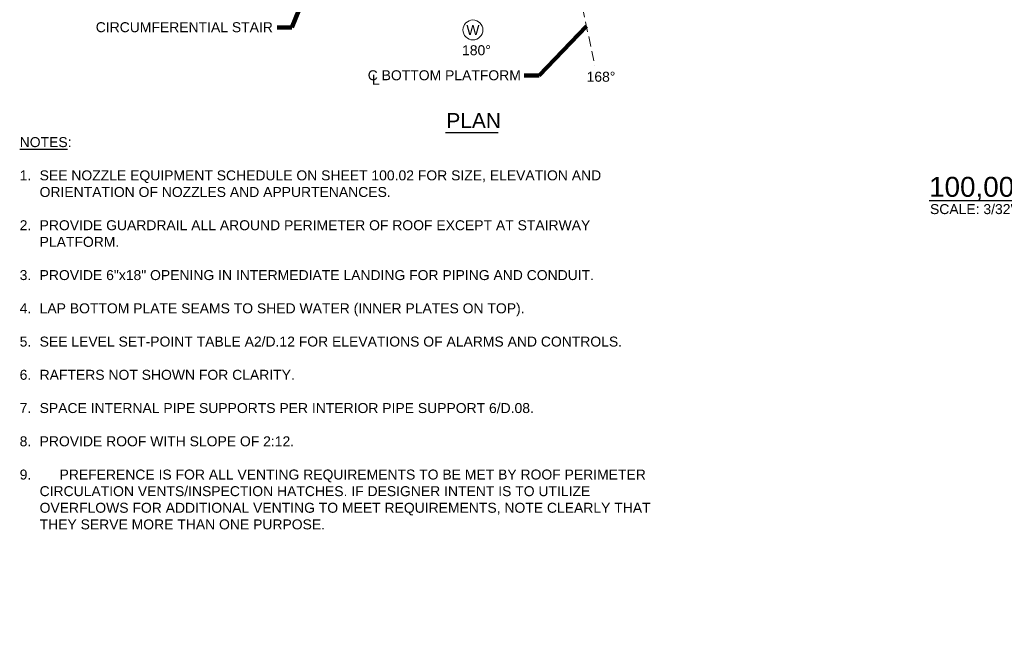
# Model space of a CAD drawing. Header units: inches. Extents: x -1925 to 1823, y -1468 to 1290.
# Tile 1 of 4: x -1729 to -148, y -1468 to -490. Entities that reach past the tile are written whole.
import ezdxf

# ---------------------------------------------------------------- set-up
doc = ezdxf.new("R2010")
doc.units = ezdxf.units.IN
doc.header["$MEASUREMENT"] = 0
doc.linetypes.add('( Dashed )', pattern=[9, 6, -3])
for name, color, linetype, lineweight in [('G-ANNO-KEYN', 2, 'Continuous', 0), ('G-ANNO-NOTE', 4, 'Continuous', 30), ('G-ANNO-TEXT', 2, 'Continuous', 30), ('G-GRID-COOR', 2, 'Continuous', 13)]:
    doc.layers.add(name, color=color, linetype=linetype, lineweight=lineweight)
doc.styles.add("AEC_AC_51Text-LeftTop_3-32_1'", font='arial.ttf', dxfattribs={"height": 16})
doc.styles.add("AEC_AC_52Text-LeftTop_1-16_1'", font='arial.ttf', dxfattribs={"height": 24})
doc.styles.add("AEC_AC_53Text-LeftTop_1-32_1'", font='arial.ttf', dxfattribs={"height": 48})
doc.dimstyles.new("AEC_AC_51_Notes_3-32_1'", dxfattribs={"dimtxt": 16, "dimasz": 24, "dimexe": 8, "dimexo": 8, "dimgap": 8, "dimtad": 1, "dimjust": 1, "dimdec": 3, "dimzin": 15, "dimdsep": 46, "dimlunit": 5, "dimtxsty": "AEC_AC_51Text-LeftTop_3-32_1'", "dimcen": 0.09, "dimclrd": 256, "dimclre": 256, "dimazin": 2, "dimtfac": 0.7, "dimtdec": 3, "dimtmove": 1, "dimatfit": 1, "dimfxl": 1, "dimfrac": 1, "dimtolj": 1, "dimtzin": 15, "dimlwd": 30, "dimlwe": 30, "dimarcsym": 0})

msp = doc.modelspace()

# ---------------------------------------------------------------- linework, layer by layer
at = {"layer": 'G-ANNO-KEYN'}
msp.add_circle((-1000.99587, -506.4197), 16, dxfattribs=at)
at = {"layer": 'G-ANNO-TEXT'}
for p, q in [((-1044.87998, -670.97891), (-960.61993, -670.97891)), ((-268.20775, -780.10099), (117.03342, -780.10099))]:
    msp.add_line(p, q, dxfattribs=at)
at = {"layer": 'G-GRID-COOR', "linetype": '( Dashed )', "ltscale": 2.666667}
msp.add_line((-834.89688, -423.17694), (-805.18056, -564.19102), dxfattribs=at)

# ---------------------------------------------------------------- texts
at = {"layer": 'G-ANNO-KEYN', "insert": (-1000.99587, -506.4197), "char_height": 16, "attachment_point": 5, "style": "AEC_AC_51Text-LeftTop_3-32_1'"}
msp.add_mtext('W', dxfattribs=at)
at = {"layer": 'G-ANNO-NOTE', "char_height": 16, "attachment_point": 1, "style": "AEC_AC_51Text-LeftTop_3-32_1'"}
for s, insert in [('CIRCUMFERENTIAL STAIR', (-1606.55575, -494.02452)), ('180%%D', (-1018.40283, -530.97828)), ('C BOTTOM PLATFORM', (-1169.87003, -571.13675)), ('L', (-1163.18993, -578.35031)), ('168%%D', (-818.41962, -573.51164))]:
    msp.add_mtext(s, dxfattribs=dict(at, insert=insert))
at = {"layer": 'G-ANNO-TEXT', "attachment_point": 1}
for s, insert, char_height, style in [('PLAN', (-1043.57507, -639.83487), 24, "AEC_AC_52Text-LeftTop_1-16_1'"), ('\\pt64;100,000 BBL TANK', (-268.5685, -742.17278), 32, "AEC_AC_53Text-LeftTop_1-32_1'"), ('SCALE: {\\A1;\\H1x;3/32}"=1\'-0"', (-267.06508, -785.94907), 16, "AEC_AC_51Text-LeftTop_3-32_1'")]:
    msp.add_mtext(s, dxfattribs=dict(at, insert=insert, char_height=char_height, style=style))
at = {"layer": 'G-ANNO-TEXT', "insert": (-1728.68332, -678.42725), "char_height": 16, "width": 1055.0200331, "attachment_point": 1, "style": "AEC_AC_51Text-LeftTop_3-32_1'"}
msp.add_mtext('{\\LNOTES}:\\P \\P\\pi-16,l16,t32,960,1024;1. ^ISEE NOZZLE EQUIPMENT SCHEDULE ON SHEET 100.02 FOR SIZE, ELEVATION AND ^I^I\\P\\pi0,t32;^IORIENTATION OF NOZZLES AND APPURTENANCES.\\P\\pl0;\\P\\pi-32,l32,t32,960,1024;2. ^IPROVIDE GUARDRAIL ALL AROUND PERIMETER OF ROOF EXCEPT AT STAIRWAY ^I^I\\P\\pi0,t32;PLATFORM.\\P\\pl0;\\P3. ^IPROVIDE 6"x18" OPENING IN INTERMEDIATE LANDING FOR PIPING AND CONDUIT.\\P\\P4. ^ILAP BOTTOM PLATE SEAMS TO SHED WATER (INNER PLATES ON TOP).\\P\\P5. ^ISEE LEVEL SET-POINT TABLE A2/D.12 FOR ELEVATIONS OF ALARMS AND CONTROLS.\\P\\P6. ^IRAFTERS NOT SHOWN FOR CLARITY.\\P\\P7. ^ISPACE INTERNAL PIPE SUPPORTS PER INTERIOR PIPE SUPPORT 6/D.08.\\P\\pt32,64;\\P\\pt32;8. ^IPROVIDE ROOF WITH SLOPE OF 2:12.\\P\\P\\pi-32,l32,tz;9.^IPREFERENCE IS FOR ALL VENTING REQUIREMENTS TO BE MET BY ROOF PERIMETER CIRCULATION VENTS/INSPECTION HATCHES. IF DESIGNER INTENT IS TO UTILIZE OVERFLOWS FOR ADDITIONAL VENTING TO MEET REQUIREMENTS, NOTE CLEARLY THAT THEY SERVE MORE THAN ONE PURPOSE.', dxfattribs=at)

# ---------------------------------------------------------------- leaders
at = {"layer": 'G-ANNO-NOTE', "lineweight": 30, "annotation_type": 0, "has_hookline": 1, "hookline_direction": 1}
for points, text_width in [([(-1246.98241, -391.4425), (-1291.51916, -502.29891), (-1315.51916, -502.29891)], 282.99045), ([(-818.67007, -500.1787), (-894.73588, -579.41114), (-918.73588, -579.41114)], 243.06685)]:
    msp.add_leader(points, dimstyle="AEC_AC_51_Notes_3-32_1'", override={"dimtad": 0, "dimclrd": 0, "dimlwd": 65534}, dxfattribs=dict(at, text_width=text_width))

doc.saveas('drawing.dxf')
